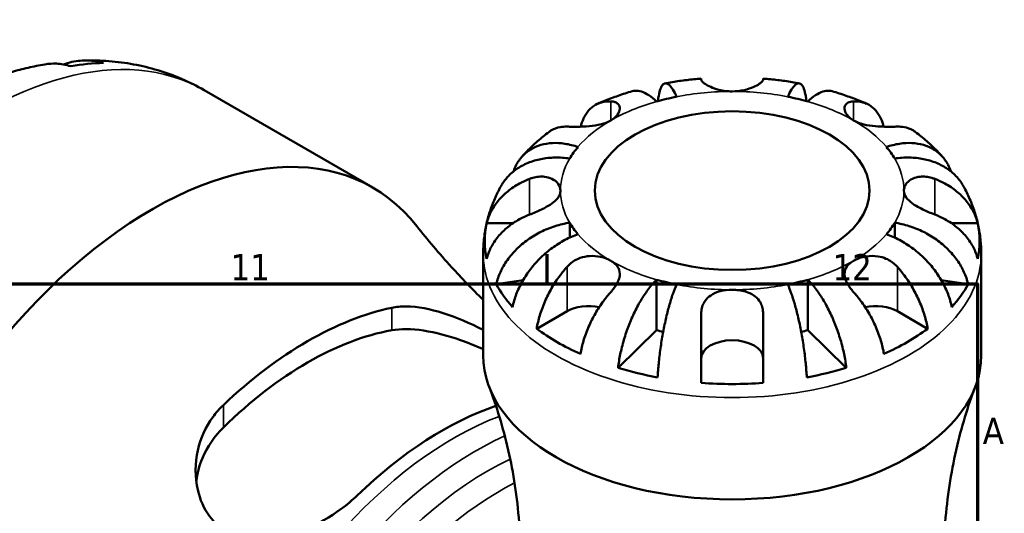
# Model space of a CAD drawing. Header units: millimetres. Extents: x 0 to 919, y 0 to 608.
# Tile 10 of 11: x 709 to 824, y 547 to 605. Entities that reach past the tile are written whole.
import ezdxf

# ---------------------------------------------------------------- set-up
doc = ezdxf.new("R2010")
doc.units = ezdxf.units.MM
for name, color, linetype, lineweight in [('Border (ANSI)', 7, 'Continuous', 70), ('Visible (ANSI)', 7, 'Continuous', 50), ('Visible Narrow (ANSI)', 7, 'Continuous', 35)]:
    doc.layers.add(name, color=color, linetype=linetype, lineweight=lineweight)
doc.styles.add('Note Text (ANSI)', font='tahoma.ttf')

# ---------------------------------------------------------------- blocks, each defined once
blk = doc.blocks.new('Borders Default Border')
at = {"layer": 'Border (ANSI)'}
blk.add_line((770.92, 574), (770.92, 577.45), dxfattribs=at)
at = {"layer": 'Border (ANSI)', "flags": 128}
blk.add_lwpolyline([(20, 20), (20, 574), (821, 574), (821, 20), (20, 20)], dxfattribs=at)
at = {"layer": 'Border (ANSI)', "attachment_point": 7, "style": 'Note Text (ANSI)'}
for s, insert, char_height in [('11', (734.04, 574.4), 3.048), ('12', (804.13, 574.4), 3.048), ('A', (821.63, 555.35), 3.05)]:
    blk.add_mtext(s, dxfattribs=dict(at, insert=insert, char_height=char_height))

msp = doc.modelspace()

# ---------------------------------------------------------------- linework, layer by layer
at = {"layer": 'Visible (ANSI)'}
for p, q in [((788.851, 597.747), (788.851, 597.886)), ((796.051, 597.886), (796.051, 597.747)), ((730.961, 596.522), (750.601, 585.183)), ((763.858, 581.036), (766.914, 581.036)), ((773.528, 581.098), (773.528, 579.37)), ((811.374, 581.098), (811.374, 579.37)), ((817.987, 581.036), (821.043, 581.036)), ((763.451, 565.632), (763.451, 577.488)), ((821.451, 565.632), (821.451, 577.488)), ((783.648, 574.468), (783.648, 568.589)), ((801.253, 574.468), (801.253, 568.589)), ((768.099, 574.409), (764.973, 573.942)), ((819.928, 573.942), (816.803, 574.409)), ((769.687, 568.755), (773.217, 570.793)), ((788.851, 562.45), (788.851, 570.496)), ((796.051, 570.496), (796.051, 562.45)), ((811.684, 570.793), (815.214, 568.755)), ((783.648, 568.589), (779.163, 564.194)), ((805.738, 564.194), (801.253, 568.589))]:
    msp.add_line(p, q, dxfattribs=at)
for centre, major_axis, start_param, end_param in [((703.497, 552.911), (25.628, 44.388), 0.3356834, 0.4497148), ((792.451, 584.836), (-20, 0), 5.0420463, 5.1681298), ((792.451, 584.836), (-20, 0), 4.2566481, 4.3827316), ((724.851, 540.582), (25.75, 44.6), 6.0561249, 9.6518383), ((792.451, 584.836), (-20, 0), 5.8274445, 5.953528), ((792.451, 584.836), (20, 0), 0.3296573, 0.4557408), ((792.451, 578.958), (-28.818, 0), 6.1579369, 6.4084337), ((792.451, 584.836), (-20, 0), 0.3296573, 0.4557408), ((792.451, 584.836), (20, 0), 5.8274445, 5.953528), ((792.451, 578.958), (28.818, 0), 6.1579369, 6.4084337), ((792.451, 584.836), (20, 0), 4.2566481, 4.3827316), ((792.451, 584.836), (20, 0), 5.0420463, 5.1681298), ((792.451, 578.958), (-28.818, 0), 0.306196, 0.4792022), ((792.451, 578.958), (28.818, 0), 5.8039832, 5.9769893), ((742.997, 530.106), (22.776, 39.449), 0.476224, 1.0945723), ((775.763, 569.323), (3.6, 0), 1.2264277, 2.3561945), ((809.138, 569.323), (3.6, 0), 0.7853982, 1.9151649), ((792.451, 578.958), (-28.818, 0), 0.6601497, 0.9106466), ((792.451, 578.958), (-28.818, 0), 2.2309461, 2.4814429), ((742.997, 530.106), (21.257, 36.819), 0.4533261, 1.1174702), ((792.451, 578.958), (-20, 0), 1.1150555, 1.1573007), ((792.451, 578.958), (-20, 0), 1.9842919, 2.0265372), ((792.451, 565.332), (-3.6, 0), 3.1415927, 6.2831853), ((792.451, 565.632), (-29, 0), 0, 3.1415926), ((792.451, 578.958), (-28.818, 0), 1.0915942, 1.2646003), ((792.451, 578.958), (-28.818, 0), 1.8769923, 2.0499985), ((792.451, 578.958), (-28.818, 0), 1.4455479, 1.6960448), ((758.589, 521.104), (-21.894, -37.921), 3.7203788, 4.2490592)]:
    msp.add_ellipse(centre, major_axis=major_axis, ratio=0.5773503, start_param=start_param, end_param=end_param, dxfattribs=at)
msp.add_ellipse((792.451, 584.836), major_axis=(16, 0), ratio=0.5773503, dxfattribs=at)
for points, knots in [([(714.548, 599.527), (714.877, 599.643), (715.218, 599.741), (716.204, 599.951), (716.855, 600.002), (718.022, 599.96), (718.645, 599.868), (719.252, 599.696)], [6.41226669, 6.41226669, 6.41226669, 6.41226669, 6.53234794, 6.53234794, 6.75690579, 6.75690579, 6.97520876, 6.97520876, 6.97520876, 6.97520876]), ([(717.01, 599.983), (717.961, 600.004), (718.917, 599.98), (720.83, 599.832), (721.788, 599.709), (723.692, 599.358), (724.638, 599.13), (726.507, 598.567), (727.428, 598.232), (729.23, 597.455), (730.11, 597.013), (730.961, 596.522)], [0.44823904, 0.44823904, 0.44823904, 0.44823904, 0.51567087, 0.51567087, 0.58310269, 0.58310269, 0.65053452, 0.65053452, 0.71796634, 0.71796634, 0.78539816, 0.78539816, 0.78539816, 0.78539816]), ([(702.924, 596.531), (703.531, 596.811), (704.144, 597.076), (705.378, 597.577), (706.001, 597.811), (707.256, 598.249), (707.888, 598.452), (709.162, 598.822), (709.805, 598.991), (711.098, 599.291), (711.749, 599.422), (712.405, 599.535)], [0.10035253, 0.10035253, 0.10035253, 0.10035253, 0.14793029, 0.14793029, 0.19550805, 0.19550805, 0.24308581, 0.24308581, 0.29066357, 0.29066357, 0.33824133, 0.33824133, 0.33824133, 0.33824133]), ([(715.436, 599.318), (714.858, 599.493), (714.279, 599.589), (713.32, 599.636), (712.86, 599.611), (712.405, 599.534)], [0.23003486, 0.23003486, 0.23003486, 0.23003486, 0.44833783, 0.44833783, 0.6288229, 0.6288229, 0.6288229, 0.6288229]), ([(788.851, 597.886), (788.566, 597.862), (788.283, 597.836), (787.716, 597.777), (787.433, 597.745), (786.868, 597.675), (786.587, 597.637), (786.025, 597.556), (785.745, 597.513), (785.186, 597.42), (784.907, 597.371), (784.629, 597.319)], [2.4993603, 2.4993603, 2.4993603, 2.4993603, 2.53341248, 2.53341248, 2.56746467, 2.56746467, 2.60151685, 2.60151685, 2.63556903, 2.63556903, 2.66962122, 2.66962122, 2.66962122, 2.66962122]), ([(792.451, 596.383), (792.192, 596.383), (791.933, 596.4), (791.41, 596.465), (791.147, 596.515), (790.546, 596.669), (790.225, 596.784), (789.683, 597.024), (789.463, 597.146), (789.171, 597.344), (789.076, 597.42), (788.936, 597.558), (788.891, 597.619), (788.857, 597.699), (788.851, 597.724), (788.851, 597.747)], [0, 0, 0, 0, 0.07774953, 0.07774953, 0.16081914, 0.16081914, 0.27783798, 0.27783798, 0.3882896, 0.3882896, 0.46542959, 0.46542959, 0.54035429, 0.54035429, 0.57953204, 0.57953204, 0.57953204, 0.57953204]), ([(796.051, 597.747), (796.051, 597.723), (796.044, 597.696), (796.007, 597.613), (795.96, 597.552), (795.818, 597.414), (795.72, 597.336), (795.428, 597.141), (795.212, 597.021), (794.632, 596.764), (794.253, 596.633), (793.398, 596.439), (792.927, 596.383), (792.451, 596.383)], [-0.58004807, -0.58004807, -0.58004807, -0.58004807, -0.5384523, -0.5384523, -0.46383793, -0.46383793, -0.3862639, -0.3862639, -0.27840269, -0.27840269, -0.14277912, -0.14277912, 0, 0, 0, 0]), ([(800.273, 597.319), (799.995, 597.371), (799.716, 597.42), (799.157, 597.513), (798.877, 597.556), (798.315, 597.637), (798.033, 597.675), (797.468, 597.745), (797.186, 597.777), (796.619, 597.836), (796.335, 597.862), (796.051, 597.886)], [2.04276776, 2.04276776, 2.04276776, 2.04276776, 2.07681995, 2.07681995, 2.11087213, 2.11087213, 2.14492431, 2.14492431, 2.1789765, 2.1789765, 2.21302868, 2.21302868, 2.21302868, 2.21302868]), ([(780.801, 596.402), (780.528, 596.321), (780.256, 596.237), (779.714, 596.064), (779.445, 595.974), (778.91, 595.788), (778.644, 595.691), (778.115, 595.493), (777.852, 595.39), (777.329, 595.179), (777.07, 595.07), (776.812, 594.957)], [2.82870388, 2.82870388, 2.82870388, 2.82870388, 2.86346505, 2.86346505, 2.89822622, 2.89822622, 2.93298738, 2.93298738, 2.96774855, 2.96774855, 3.00250972, 3.00250972, 3.00250972, 3.00250972]), ([(783.648, 595.205), (783.365, 595.482), (783.056, 595.74), (782.452, 596.14), (782.155, 596.281), (781.633, 596.446), (781.359, 596.483), (780.999, 596.45), (780.898, 596.43), (780.801, 596.401)], [4.0064771, 4.0064771, 4.0064771, 4.0064771, 4.1736391, 4.1736391, 4.3408011, 4.3408011, 4.50763814, 4.50763814, 4.57549852, 4.57549852, 4.57549852, 4.57549852]), ([(783.802, 595.248), (783.827, 595.482), (783.857, 595.696), (783.943, 596.181), (784.014, 596.464), (784.183, 596.909), (784.28, 597.073), (784.477, 597.275), (784.595, 597.332), (784.847, 597.318), (784.982, 597.247), (785.24, 597.019), (785.386, 596.841), (785.684, 596.368), (785.837, 596.073), (785.976, 595.762)], [0.2300023, 0.2300023, 0.2300023, 0.2300023, 0.3330259, 0.3330259, 0.4996576, 0.4996576, 0.6662893, 0.6662893, 0.8331263, 0.8331263, 0.9999634, 0.9999634, 1.1671254, 1.1671254, 1.3342874, 1.3342874, 1.3342874, 1.3342874]), ([(798.925, 595.762), (799.065, 596.073), (799.217, 596.368), (799.515, 596.841), (799.661, 597.019), (799.919, 597.247), (800.054, 597.318), (800.307, 597.332), (800.424, 597.275), (800.621, 597.073), (800.719, 596.909), (800.887, 596.464), (800.958, 596.181), (801.044, 595.696), (801.074, 595.482), (801.099, 595.248)], [4.0064772, 4.0064772, 4.0064772, 4.0064772, 4.1736392, 4.1736392, 4.3408012, 4.3408012, 4.5076382, 4.5076382, 4.6744753, 4.6744753, 4.841107, 4.841107, 5.0077387, 5.0077387, 5.1107623, 5.1107623, 5.1107623, 5.1107623]), ([(804.1, 596.401), (804.004, 596.43), (803.902, 596.45), (803.542, 596.483), (803.268, 596.446), (802.746, 596.281), (802.45, 596.14), (801.845, 595.74), (801.536, 595.482), (801.253, 595.205)], [0.76526595, 0.76526595, 0.76526595, 0.76526595, 0.83312632, 0.83312632, 0.99996336, 0.99996336, 1.16712537, 1.16712537, 1.33428737, 1.33428737, 1.33428737, 1.33428737]), ([(808.09, 594.957), (807.832, 595.07), (807.572, 595.179), (807.05, 595.39), (806.787, 595.493), (806.258, 595.691), (805.991, 595.788), (805.456, 595.974), (805.187, 596.064), (804.646, 596.237), (804.374, 596.321), (804.1, 596.402)], [1.70987926, 1.70987926, 1.70987926, 1.70987926, 1.74464043, 1.74464043, 1.7794016, 1.7794016, 1.81416277, 1.81416277, 1.84892394, 1.84892394, 1.8836851, 1.8836851, 1.8836851, 1.8836851]), ([(774.816, 592.275), (774.898, 592.628), (775.008, 592.952), (775.285, 593.56), (775.485, 593.884), (775.963, 594.43), (776.24, 594.651), (776.799, 594.971), (777.133, 595.098), (777.757, 595.216), (778.034, 595.235), (778.309, 595.226)], [0.19340122, 0.19340122, 0.19340122, 0.19340122, 0.33215152, 0.33215152, 0.49888818, 0.49888818, 0.66562485, 0.66562485, 0.83351137, 0.83351137, 0.95687373, 0.95687373, 0.95687373, 0.95687373]), ([(778.309, 595.226), (778.41, 595.222), (778.506, 595.212), (778.729, 595.17), (778.849, 595.13), (779.063, 595.015), (779.154, 594.938), (779.321, 594.714), (779.369, 594.553), (779.355, 594.152), (779.263, 593.909), (778.911, 593.428), (778.645, 593.195), (778.309, 593.001)], [-0.57647647, -0.57647647, -0.57647647, -0.57647647, -0.52968676, -0.52968676, -0.46054026, -0.46054026, -0.38562403, -0.38562403, -0.27730827, -0.27730827, -0.14258086, -0.14258086, 0, 0, 0, 0]), ([(806.593, 593.001), (806.393, 593.117), (806.218, 593.245), (805.914, 593.529), (805.79, 593.685), (805.566, 594.082), (805.515, 594.322), (805.574, 594.692), (805.647, 594.831), (805.877, 595.05), (806.032, 595.129), (806.332, 595.205), (806.458, 595.221), (806.593, 595.226)], [0, 0, 0, 0, 0.0846147, 0.0846147, 0.17434238, 0.17434238, 0.3108876, 0.3108876, 0.41427185, 0.41427185, 0.5166571, 0.5166571, 0.58005471, 0.58005471, 0.58005471, 0.58005471]), ([(806.593, 595.226), (806.867, 595.235), (807.145, 595.216), (807.768, 595.098), (808.102, 594.971), (808.661, 594.651), (808.938, 594.43), (809.416, 593.884), (809.617, 593.56), (809.893, 592.952), (810.004, 592.628), (810.085, 592.275)], [4.42788405, 4.42788405, 4.42788405, 4.42788405, 4.5512464, 4.5512464, 4.71913293, 4.71913293, 4.88586959, 4.88586959, 5.05260626, 5.05260626, 5.19135655, 5.19135655, 5.19135655, 5.19135655]), ([(778.309, 593.001), (778.11, 592.887), (777.89, 592.786), (777.392, 592.608), (777.115, 592.533), (776.382, 592.384), (775.919, 592.333), (775.143, 592.283), (774.834, 592.274), (774.322, 592.267), (774.115, 592.268), (773.722, 592.273), (773.539, 592.277), (773.318, 592.283), (773.267, 592.284), (773.217, 592.286)], [-2.49913258, -2.49913258, -2.49913258, -2.49913258, -2.41505436, -2.41505436, -2.32384732, -2.32384732, -2.1841143, -2.1841143, -2.08674766, -2.08674766, -2.01440674, -2.01440674, -1.93994266, -1.93994266, -1.91637503, -1.91637503, -1.91637503, -1.91637503]), ([(811.684, 592.286), (811.494, 592.28), (811.28, 592.274), (810.776, 592.267), (810.485, 592.267), (809.838, 592.28), (809.486, 592.296), (808.663, 592.368), (808.202, 592.435), (807.33, 592.655), (806.93, 592.807), (806.593, 593.001)], [-0.58010577, -0.58010577, -0.58010577, -0.58010577, -0.49097122, -0.49097122, -0.39110552, -0.39110552, -0.28318426, -0.28318426, -0.14288781, -0.14288781, 0, 0, 0, 0]), ([(771.102, 591.656), (770.878, 591.486), (770.657, 591.312), (770.221, 590.956), (770.005, 590.774), (769.581, 590.401), (769.372, 590.21), (768.96, 589.819), (768.758, 589.62), (768.36, 589.211), (768.165, 589.001), (767.973, 588.787)], [3.27615426, 3.27615426, 3.27615426, 3.27615426, 3.3109709, 3.3109709, 3.34578753, 3.34578753, 3.38060417, 3.38060417, 3.4154208, 3.4154208, 3.45023744, 3.45023744, 3.45023744, 3.45023744]), ([(773.217, 592.286), (772.943, 592.295), (772.666, 592.276), (772.042, 592.158), (771.708, 592.031), (771.318, 591.808), (771.209, 591.736), (771.102, 591.655)], [4.42788405, 4.42788405, 4.42788405, 4.42788405, 4.5512464, 4.5512464, 4.71913293, 4.71913293, 4.78464112, 4.78464112, 4.78464112, 4.78464112]), ([(813.799, 591.655), (813.693, 591.736), (813.583, 591.808), (813.193, 592.031), (812.859, 592.158), (812.236, 592.276), (811.958, 592.295), (811.684, 592.286)], [0.60011666, 0.60011666, 0.60011666, 0.60011666, 0.66562485, 0.66562485, 0.83351137, 0.83351137, 0.95687373, 0.95687373, 0.95687373, 0.95687373]), ([(816.928, 588.787), (816.737, 589.001), (816.541, 589.211), (816.144, 589.62), (815.941, 589.819), (815.53, 590.21), (815.321, 590.401), (814.896, 590.774), (814.681, 590.956), (814.244, 591.312), (814.023, 591.486), (813.8, 591.656)], [1.26215154, 1.26215154, 1.26215154, 1.26215154, 1.29696818, 1.29696818, 1.33178481, 1.33178481, 1.36660145, 1.36660145, 1.40141808, 1.40141808, 1.43623472, 1.43623472, 1.43623472, 1.43623472]), ([(767.007, 587.086), (767.093, 587.351), (767.197, 587.599), (767.495, 588.179), (767.739, 588.536), (768.319, 589.161), (768.656, 589.428), (769.333, 589.84), (769.737, 590.021), (770.606, 590.275), (771.072, 590.348), (771.958, 590.394), (772.461, 590.371), (773.488, 590.215), (774.012, 590.082), (774.492, 589.919)], [0.2288763, 0.2288763, 0.2288763, 0.2288763, 0.3330259, 0.3330259, 0.4996576, 0.4996576, 0.6662893, 0.6662893, 0.8331263, 0.8331263, 0.9999634, 0.9999634, 1.1671254, 1.1671254, 1.3342874, 1.3342874, 1.3342874, 1.3342874]), ([(810.409, 589.919), (810.89, 590.082), (811.414, 590.215), (812.441, 590.371), (812.943, 590.394), (813.83, 590.348), (814.295, 590.275), (815.165, 590.021), (815.568, 589.84), (816.246, 589.428), (816.582, 589.161), (817.162, 588.536), (817.406, 588.179), (817.704, 587.599), (817.808, 587.351), (817.895, 587.086)], [4.0064771, 4.0064771, 4.0064771, 4.0064771, 4.1736391, 4.1736391, 4.3408011, 4.3408011, 4.5076381, 4.5076381, 4.6744752, 4.6744752, 4.8411069, 4.8411069, 5.0077386, 5.0077386, 5.1118882, 5.1118882, 5.1118882, 5.1118882]), ([(773.528, 588.574), (772.988, 588.655), (772.399, 588.698), (771.245, 588.677), (770.68, 588.613), (769.684, 588.414), (769.161, 588.261), (768.185, 587.857), (767.731, 587.606), (766.97, 587.079), (766.592, 586.753), (765.96, 586.051), (765.701, 585.679), (765.5, 585.314)], [4.0064771, 4.0064771, 4.0064771, 4.0064771, 4.1736391, 4.1736391, 4.3408011, 4.3408011, 4.50763814, 4.50763814, 4.67447518, 4.67447518, 4.84110687, 4.84110687, 4.99727836, 4.99727836, 4.99727836, 4.99727836]), ([(819.402, 585.314), (819.201, 585.679), (818.941, 586.051), (818.31, 586.753), (817.932, 587.079), (817.17, 587.606), (816.717, 587.857), (815.74, 588.261), (815.217, 588.414), (814.221, 588.613), (813.656, 588.677), (812.502, 588.698), (811.913, 588.655), (811.374, 588.574)], [0.34348611, 0.34348611, 0.34348611, 0.34348611, 0.49965759, 0.49965759, 0.66628928, 0.66628928, 0.83312632, 0.83312632, 0.99996336, 0.99996336, 1.16712537, 1.16712537, 1.33428737, 1.33428737, 1.33428737, 1.33428737]), ([(763.858, 581.036), (763.977, 581.505), (764.154, 581.963), (764.574, 582.788), (764.858, 583.228), (765.534, 584.05), (765.925, 584.431), (766.716, 585.073), (767.189, 585.393), (768.07, 585.871), (768.463, 586.05), (768.851, 586.2)], [0.17075309, 0.17075309, 0.17075309, 0.17075309, 0.33215152, 0.33215152, 0.49888818, 0.49888818, 0.66562485, 0.66562485, 0.83351137, 0.83351137, 0.95687373, 0.95687373, 0.95687373, 0.95687373]), ([(768.851, 586.2), (768.976, 586.248), (769.103, 586.29), (769.458, 586.391), (769.687, 586.436), (770.148, 586.481), (770.378, 586.48), (770.905, 586.42), (771.188, 586.339), (771.749, 586.071), (772, 585.866), (772.356, 585.385), (772.451, 585.111), (772.451, 584.836)], [-0.58004807, -0.58004807, -0.58004807, -0.58004807, -0.5384523, -0.5384523, -0.46383793, -0.46383793, -0.3862639, -0.3862639, -0.27840269, -0.27840269, -0.14277912, -0.14277912, 0, 0, 0, 0]), ([(812.451, 584.836), (812.451, 584.986), (812.479, 585.135), (812.593, 585.436), (812.684, 585.587), (812.971, 585.921), (813.195, 586.092), (813.719, 586.342), (814.01, 586.424), (814.545, 586.481), (814.774, 586.48), (815.236, 586.432), (815.465, 586.387), (815.814, 586.285), (815.933, 586.245), (816.051, 586.2)], [0, 0, 0, 0, 0.07774953, 0.07774953, 0.16081914, 0.16081914, 0.27783798, 0.27783798, 0.3882896, 0.3882896, 0.46542959, 0.46542959, 0.54035429, 0.54035429, 0.57953204, 0.57953204, 0.57953204, 0.57953204]), ([(816.051, 586.2), (816.438, 586.05), (816.831, 585.871), (817.713, 585.393), (818.185, 585.073), (818.976, 584.431), (819.368, 584.05), (820.043, 583.228), (820.327, 582.788), (820.747, 581.963), (820.925, 581.505), (821.043, 581.036)], [4.42788405, 4.42788405, 4.42788405, 4.42788405, 4.5512464, 4.5512464, 4.71913293, 4.71913293, 4.88586959, 4.88586959, 5.05260626, 5.05260626, 5.21400469, 5.21400469, 5.21400469, 5.21400469]), ([(765.5, 585.314), (765.246, 584.852), (765.011, 584.375), (764.584, 583.393), (764.392, 582.887), (764.058, 581.853), (763.916, 581.324), (763.686, 580.248), (763.598, 579.702), (763.48, 578.599), (763.451, 578.044), (763.451, 577.488)], [3.61977334, 3.61977334, 3.61977334, 3.61977334, 3.68121683, 3.68121683, 3.74266033, 3.74266033, 3.80410382, 3.80410382, 3.86554732, 3.86554732, 3.92699082, 3.92699082, 3.92699082, 3.92699082]), ([(772.451, 584.836), (772.451, 584.687), (772.423, 584.538), (772.308, 584.234), (772.218, 584.081), (771.93, 583.722), (771.706, 583.522), (771.182, 583.147), (770.891, 582.975), (770.356, 582.694), (770.127, 582.583), (769.666, 582.374), (769.436, 582.276), (769.088, 582.135), (768.969, 582.088), (768.851, 582.043)], [0, 0, 0, 0, 0.07774953, 0.07774953, 0.16081914, 0.16081914, 0.27783798, 0.27783798, 0.3882896, 0.3882896, 0.46542959, 0.46542959, 0.54035429, 0.54035429, 0.57953204, 0.57953204, 0.57953204, 0.57953204]), ([(816.051, 582.043), (815.925, 582.091), (815.799, 582.141), (815.444, 582.285), (815.215, 582.383), (814.753, 582.593), (814.524, 582.704), (813.996, 582.983), (813.713, 583.151), (813.152, 583.552), (812.902, 583.785), (812.545, 584.291), (812.451, 584.562), (812.451, 584.836)], [-0.58004807, -0.58004807, -0.58004807, -0.58004807, -0.5384523, -0.5384523, -0.46383793, -0.46383793, -0.3862639, -0.3862639, -0.27840269, -0.27840269, -0.14277912, -0.14277912, 0, 0, 0, 0]), ([(821.451, 577.488), (821.451, 578.044), (821.421, 578.599), (821.304, 579.702), (821.216, 580.248), (820.986, 581.324), (820.843, 581.853), (820.509, 582.887), (820.318, 583.393), (819.891, 584.375), (819.656, 584.852), (819.402, 585.314)], [0.78539816, 0.78539816, 0.78539816, 0.78539816, 0.84684166, 0.84684166, 0.90828516, 0.90828516, 0.96972865, 0.96972865, 1.03117215, 1.03117215, 1.09261564, 1.09261564, 1.09261564, 1.09261564]), ([(768.851, 582.043), (768.463, 581.894), (768.07, 581.714), (767.189, 581.236), (766.716, 580.916), (765.925, 580.274), (765.534, 579.893), (764.858, 579.071), (764.574, 578.631), (764.154, 577.806), (763.977, 577.348), (763.858, 576.879)], [4.42788748, 4.42788748, 4.42788748, 4.42788748, 4.55124983, 4.55124983, 4.71913636, 4.71913636, 4.88587302, 4.88587302, 5.05260969, 5.05260969, 5.21400811, 5.21400811, 5.21400811, 5.21400811]), ([(821.043, 576.879), (820.925, 577.348), (820.747, 577.806), (820.327, 578.631), (820.043, 579.071), (819.368, 579.893), (818.976, 580.274), (818.185, 580.916), (817.713, 581.236), (816.831, 581.714), (816.438, 581.894), (816.051, 582.043)], [0.17075309, 0.17075309, 0.17075309, 0.17075309, 0.33215152, 0.33215152, 0.49888818, 0.49888818, 0.66562485, 0.66562485, 0.83351137, 0.83351137, 0.95687373, 0.95687373, 0.95687373, 0.95687373]), ([(763.451, 572.129), (762.158, 573.389), (760.931, 574.66), (758.318, 577.526), (756.972, 579.121), (755.737, 580.691)], [0.930955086, 0.930955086, 0.930955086, 0.930955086, 0.967046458, 0.967046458, 1.012458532, 1.012458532, 1.012458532, 1.012458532]), ([(764.973, 573.942), (765.087, 574.431), (765.26, 574.918), (765.666, 575.805), (765.94, 576.287), (766.592, 577.206), (766.97, 577.644), (767.731, 578.399), (768.185, 578.786), (769.161, 579.481), (769.684, 579.791), (770.68, 580.287), (771.245, 580.52), (772.399, 580.885), (772.988, 581.018), (773.528, 581.098)], [0.1707442, 0.1707442, 0.1707442, 0.1707442, 0.3330259, 0.3330259, 0.4996576, 0.4996576, 0.6662893, 0.6662893, 0.8331263, 0.8331263, 0.9999634, 0.9999634, 1.1671254, 1.1671254, 1.3342874, 1.3342874, 1.3342874, 1.3342874]), ([(811.374, 581.098), (811.913, 581.018), (812.502, 580.885), (813.656, 580.52), (814.221, 580.287), (815.217, 579.791), (815.74, 579.481), (816.717, 578.786), (817.17, 578.399), (817.932, 577.644), (818.31, 577.206), (818.962, 576.287), (819.235, 575.805), (819.642, 574.918), (819.814, 574.431), (819.928, 573.942)], [4.0064772, 4.0064772, 4.0064772, 4.0064772, 4.1736392, 4.1736392, 4.3408012, 4.3408012, 4.5076382, 4.5076382, 4.6744753, 4.6744753, 4.841107, 4.841107, 5.0077387, 5.0077387, 5.1700204, 5.1700204, 5.1700204, 5.1700204]), ([(774.492, 579.754), (774.012, 579.591), (773.488, 579.368), (772.461, 578.825), (771.958, 578.506), (771.072, 577.857), (770.606, 577.468), (769.737, 576.622), (769.333, 576.166), (768.656, 575.294), (768.319, 574.798), (767.739, 573.779), (767.495, 573.256), (767.134, 572.306), (766.98, 571.793), (766.879, 571.286)], [4.0064771, 4.0064771, 4.0064771, 4.0064771, 4.1736391, 4.1736391, 4.3408011, 4.3408011, 4.5076381, 4.5076381, 4.6744752, 4.6744752, 4.8411069, 4.8411069, 5.0077386, 5.0077386, 5.1700203, 5.1700203, 5.1700203, 5.1700203]), ([(818.023, 571.286), (817.921, 571.793), (817.768, 572.306), (817.406, 573.256), (817.162, 573.779), (816.582, 574.798), (816.246, 575.294), (815.568, 576.166), (815.165, 576.622), (814.295, 577.468), (813.83, 577.857), (812.943, 578.506), (812.441, 578.825), (811.414, 579.368), (810.89, 579.591), (810.409, 579.754)], [0.1707442, 0.1707442, 0.1707442, 0.1707442, 0.3330259, 0.3330259, 0.4996576, 0.4996576, 0.6662893, 0.6662893, 0.8331263, 0.8331263, 0.9999634, 0.9999634, 1.1671254, 1.1671254, 1.3342874, 1.3342874, 1.3342874, 1.3342874]), ([(773.217, 575.956), (773.319, 576.07), (773.427, 576.177), (773.712, 576.429), (773.895, 576.564), (774.305, 576.809), (774.53, 576.915), (775.108, 577.12), (775.464, 577.193), (776.273, 577.251), (776.717, 577.212), (777.573, 577.021), (777.973, 576.865), (778.309, 576.671)], [-0.57647647, -0.57647647, -0.57647647, -0.57647647, -0.52968676, -0.52968676, -0.46054026, -0.46054026, -0.38562403, -0.38562403, -0.27730827, -0.27730827, -0.14258086, -0.14258086, 0, 0, 0, 0]), ([(806.593, 576.671), (806.791, 576.786), (807.012, 576.887), (807.509, 577.062), (807.787, 577.132), (808.519, 577.245), (808.982, 577.25), (809.758, 577.125), (810.068, 577.037), (810.579, 576.817), (810.786, 576.704), (811.179, 576.438), (811.363, 576.286), (811.583, 576.066), (811.635, 576.012), (811.684, 575.956)], [-2.49913258, -2.49913258, -2.49913258, -2.49913258, -2.41505436, -2.41505436, -2.32384732, -2.32384732, -2.1841143, -2.1841143, -2.08674766, -2.08674766, -2.01440674, -2.01440674, -1.93994266, -1.93994266, -1.91637503, -1.91637503, -1.91637503, -1.91637503]), ([(769.687, 568.755), (769.771, 569.272), (769.896, 569.802), (770.193, 570.798), (770.394, 571.355), (770.872, 572.452), (771.149, 572.993), (771.708, 573.958), (772.042, 574.471), (772.666, 575.309), (772.943, 575.649), (773.217, 575.956)], [0.17075309, 0.17075309, 0.17075309, 0.17075309, 0.33215152, 0.33215152, 0.49888818, 0.49888818, 0.66562485, 0.66562485, 0.83351137, 0.83351137, 0.95687373, 0.95687373, 0.95687373, 0.95687373]), ([(778.309, 576.671), (778.507, 576.557), (778.681, 576.43), (778.987, 576.141), (779.113, 575.979), (779.34, 575.538), (779.389, 575.247), (779.324, 574.712), (779.255, 574.484), (779.07, 574.076), (778.972, 573.9), (778.738, 573.543), (778.602, 573.362), (778.406, 573.128), (778.358, 573.072), (778.309, 573.017)], [-2.49913258, -2.49913258, -2.49913258, -2.49913258, -2.41505436, -2.41505436, -2.32384732, -2.32384732, -2.1841143, -2.1841143, -2.08674766, -2.08674766, -2.01440674, -2.01440674, -1.93994266, -1.93994266, -1.91637503, -1.91637503, -1.91637503, -1.91637503]), ([(806.593, 573.017), (806.492, 573.13), (806.396, 573.245), (806.172, 573.532), (806.053, 573.704), (805.838, 574.062), (805.747, 574.246), (805.581, 574.688), (805.533, 574.938), (805.547, 575.472), (805.638, 575.742), (805.99, 576.248), (806.257, 576.477), (806.593, 576.671)], [-0.57647647, -0.57647647, -0.57647647, -0.57647647, -0.52968676, -0.52968676, -0.46054026, -0.46054026, -0.38562403, -0.38562403, -0.27730827, -0.27730827, -0.14258086, -0.14258086, 0, 0, 0, 0]), ([(811.684, 575.956), (811.958, 575.649), (812.236, 575.309), (812.859, 574.471), (813.193, 573.958), (813.752, 572.993), (814.029, 572.452), (814.507, 571.355), (814.708, 570.798), (815.005, 569.802), (815.131, 569.272), (815.214, 568.755)], [4.4278842, 4.4278842, 4.4278842, 4.4278842, 4.55124655, 4.55124655, 4.71913307, 4.71913307, 4.88586974, 4.88586974, 5.0526064, 5.0526064, 5.21400483, 5.21400483, 5.21400483, 5.21400483]), ([(779.163, 564.194), (779.223, 564.724), (779.314, 565.273), (779.527, 566.309), (779.67, 566.89), (780.012, 568.047), (780.21, 568.623), (780.609, 569.656), (780.847, 570.208), (781.359, 571.259), (781.633, 571.759), (782.155, 572.618), (782.452, 573.057), (783.056, 573.843), (783.365, 574.191), (783.648, 574.468)], [0.1707442, 0.1707442, 0.1707442, 0.1707442, 0.3330259, 0.3330259, 0.4996576, 0.4996576, 0.6662893, 0.6662893, 0.8331263, 0.8331263, 0.9999634, 0.9999634, 1.1671254, 1.1671254, 1.3342874, 1.3342874, 1.3342874, 1.3342874]), ([(801.253, 574.468), (801.536, 574.191), (801.845, 573.843), (802.45, 573.057), (802.746, 572.618), (803.268, 571.759), (803.542, 571.259), (804.054, 570.208), (804.292, 569.656), (804.691, 568.623), (804.889, 568.047), (805.231, 566.89), (805.375, 566.309), (805.588, 565.273), (805.678, 564.724), (805.738, 564.194)], [4.0064772, 4.0064772, 4.0064772, 4.0064772, 4.1736392, 4.1736392, 4.3408012, 4.3408012, 4.5076382, 4.5076382, 4.6744753, 4.6744753, 4.841107, 4.841107, 5.0077387, 5.0077387, 5.1700204, 5.1700204, 5.1700204, 5.1700204]), ([(785.976, 573.911), (785.837, 573.6), (785.684, 573.215), (785.386, 572.355), (785.24, 571.881), (784.982, 570.958), (784.847, 570.425), (784.595, 569.312), (784.477, 568.731), (784.28, 567.65), (784.183, 567.05), (784.014, 565.852), (783.943, 565.253), (783.838, 564.191), (783.794, 563.631), (783.764, 563.093)], [4.0064771, 4.0064771, 4.0064771, 4.0064771, 4.1736391, 4.1736391, 4.3408011, 4.3408011, 4.5076381, 4.5076381, 4.6744752, 4.6744752, 4.8411069, 4.8411069, 5.0077386, 5.0077386, 5.1700203, 5.1700203, 5.1700203, 5.1700203]), ([(801.137, 563.093), (801.108, 563.631), (801.063, 564.191), (800.958, 565.253), (800.887, 565.852), (800.719, 567.05), (800.621, 567.65), (800.424, 568.731), (800.307, 569.312), (800.054, 570.425), (799.919, 570.958), (799.661, 571.881), (799.515, 572.355), (799.217, 573.215), (799.065, 573.6), (798.925, 573.911)], [0.1707442, 0.1707442, 0.1707442, 0.1707442, 0.3330259, 0.3330259, 0.4996576, 0.4996576, 0.6662893, 0.6662893, 0.8331263, 0.8331263, 0.9999634, 0.9999634, 1.1671254, 1.1671254, 1.3342874, 1.3342874, 1.3342874, 1.3342874]), ([(778.309, 573.017), (778.034, 572.709), (777.757, 572.37), (777.133, 571.532), (776.799, 571.019), (776.24, 570.054), (775.963, 569.513), (775.485, 568.415), (775.285, 567.859), (774.988, 566.863), (774.862, 566.332), (774.778, 565.815)], [4.42788405, 4.42788405, 4.42788405, 4.42788405, 4.5512464, 4.5512464, 4.71913293, 4.71913293, 4.88586959, 4.88586959, 5.05260626, 5.05260626, 5.21400469, 5.21400469, 5.21400469, 5.21400469]), ([(788.851, 570.496), (788.851, 570.616), (788.857, 570.736), (788.895, 571.064), (788.941, 571.267), (789.084, 571.661), (789.181, 571.849), (789.474, 572.262), (789.69, 572.47), (790.269, 572.86), (790.649, 573.018), (791.504, 573.236), (791.975, 573.289), (792.451, 573.289)], [-0.58004807, -0.58004807, -0.58004807, -0.58004807, -0.5384523, -0.5384523, -0.46383793, -0.46383793, -0.3862639, -0.3862639, -0.27840269, -0.27840269, -0.14277912, -0.14277912, 0, 0, 0, 0]), ([(792.451, 573.289), (792.71, 573.289), (792.968, 573.273), (793.492, 573.206), (793.754, 573.152), (794.356, 572.974), (794.677, 572.83), (795.218, 572.465), (795.438, 572.252), (795.73, 571.831), (795.826, 571.643), (795.965, 571.248), (796.01, 571.044), (796.045, 570.722), (796.051, 570.609), (796.051, 570.496)], [0, 0, 0, 0, 0.07774953, 0.07774953, 0.16081914, 0.16081914, 0.27783798, 0.27783798, 0.3882896, 0.3882896, 0.46542959, 0.46542959, 0.54035429, 0.54035429, 0.57953204, 0.57953204, 0.57953204, 0.57953204]), ([(810.123, 565.815), (810.039, 566.332), (809.914, 566.863), (809.617, 567.859), (809.416, 568.415), (808.938, 569.513), (808.661, 570.054), (808.102, 571.019), (807.768, 571.532), (807.145, 572.37), (806.867, 572.709), (806.593, 573.017)], [0.17075309, 0.17075309, 0.17075309, 0.17075309, 0.33215152, 0.33215152, 0.49888818, 0.49888818, 0.66562485, 0.66562485, 0.83351137, 0.83351137, 0.95687373, 0.95687373, 0.95687373, 0.95687373]), ([(752.798, 571.193), (753.325, 571.303), (753.898, 571.353), (755.826, 571.334), (757.289, 571.053), (760.325, 570.098), (761.913, 569.412), (763.451, 568.626)], [-3.9592397, -3.9592397, -3.9592397, -3.9592397, -3.7228508, -3.7228508, -3.2122609, -3.2122609, -2.6918814, -2.6918814, -2.6918814, -2.6918814]), ([(752.798, 568.581), (753.826, 568.765), (755.113, 568.755), (757.903, 568.33), (759.406, 567.918), (761.672, 567.124), (762.565, 566.771), (763.45, 566.387)], [-1.7631088, -1.7631088, -1.7631088, -1.7631088, -1.3016005, -1.3016005, -0.8400922, -0.8400922, -0.5656742, -0.5656742, -0.5656742, -0.5656742]), ([(767.801, 541.856), (767.801, 543.32), (767.745, 544.784), (767.527, 547.681), (767.363, 549.114), (766.939, 551.919), (766.678, 553.292), (766.072, 555.952), (765.728, 557.24), (764.975, 559.709), (764.566, 560.892), (764.136, 562.015)], [3.92699082, 3.92699082, 3.92699082, 3.92699082, 3.97055031, 3.97055031, 4.01410981, 4.01410981, 4.05766931, 4.05766931, 4.10122881, 4.10122881, 4.1447883, 4.1447883, 4.1447883, 4.1447883]), ([(820.766, 562.015), (820.335, 560.892), (819.927, 559.709), (819.174, 557.24), (818.829, 555.952), (818.224, 553.292), (817.963, 551.919), (817.538, 549.114), (817.375, 547.681), (817.156, 544.784), (817.101, 543.32), (817.101, 541.856)], [0.56760068, 0.56760068, 0.56760068, 0.56760068, 0.61116017, 0.61116017, 0.65471967, 0.65471967, 0.69827917, 0.69827917, 0.74183867, 0.74183867, 0.78539816, 0.78539816, 0.78539816, 0.78539816]), ([(748.789, 549.359), (748.213, 548.805), (747.581, 548.274), (745.642, 546.836), (744.232, 546.01), (741.322, 544.754), (739.814, 544.317), (737.325, 544.092), (736.335, 544.147), (734.653, 544.566), (733.957, 544.866), (732.65, 545.72), (732.069, 546.281), (730.929, 547.831), (730.477, 548.881), (729.878, 551.475), (729.886, 553.071), (730.537, 555.977), (731.12, 557.308), (732.334, 558.98), (732.744, 559.447), (733.197, 559.876)], [-3.9050452, -3.9050452, -3.9050452, -3.9050452, -3.6480539, -3.6480539, -3.1670413, -3.1670413, -2.6920205, -2.6920205, -2.3654537, -2.3654537, -2.1017079, -2.1017079, -1.8159471, -1.8159471, -1.4216838, -1.4216838, -0.8926907, -0.8926907, -0.4158383, -0.4158383, -0.2127818, -0.2127818, -0.2127818, -0.2127818]), ([(730.044, 551.008), (730.156, 551.894), (730.391, 552.802), (731.309, 555.012), (732.169, 556.261), (733.197, 557.264)], [4.44935044, 4.44935044, 4.44935044, 4.44935044, 4.74935196, 4.74935196, 5.21086025, 5.21086025, 5.21086025, 5.21086025])]:
    msp.add_open_spline(points, degree=3, knots=knots, dxfattribs=at)
at = {"layer": 'Visible Narrow (ANSI)'}
for p, q in [((778.309, 595.226), (778.309, 593.001)), ((806.593, 595.226), (806.593, 593.001)), ((768.851, 586.2), (768.851, 582.043)), ((816.051, 586.2), (816.051, 582.043)), ((773.217, 575.956), (773.217, 570.793)), ((811.684, 575.956), (811.684, 570.793)), ((752.798, 568.581), (752.798, 571.193)), ((733.197, 559.876), (733.197, 557.264))]:
    msp.add_line(p, q, dxfattribs=at)
for centre, major_axis, start_param, end_param in [((705.211, 551.921), (25.75, 44.6), 0, 3.1415927), ((792.451, 584.836), (-20, 0), 4.712389, 5.0420463), ((792.451, 584.836), (-20, 0), 4.3827316, 4.712389), ((792.451, 584.836), (-20, 0), 5.1681298, 5.4977871), ((792.451, 584.836), (-20, 0), 3.9269908, 4.2566481), ((792.451, 584.836), (-20, 0), 5.4977871, 5.8274445), ((792.451, 584.836), (-20, 0), 3.5973335, 3.9269908), ((792.451, 584.836), (-20, 0), 5.953528, 6.2831853), ((792.451, 584.836), (20, 0), 0, 0.3296573), ((792.451, 584.836), (-20, 0), 0, 0.3296573), ((792.451, 584.836), (20, 0), 5.953528, 6.2831853), ((792.451, 584.836), (20, 0), 3.5973335, 3.9269908), ((792.451, 584.836), (20, 0), 5.4977871, 5.8274445), ((792.451, 577.488), (-29, 0), 0, 3.1415927), ((792.451, 584.836), (20, 0), 3.9269908, 4.2566481), ((792.451, 584.836), (20, 0), 5.1681298, 5.4977871), ((792.451, 584.836), (20, 0), 4.3827316, 4.712389), ((792.451, 584.836), (20, 0), 4.712389, 5.0420463), ((760.016, 520.28), (-21.887, -37.91), 3.7545897, 6.2831853), ((762.59, 518.794), (-21.887, -37.91), 3.8174965, 6.2831853), ((764.035, 517.96), (-20.986, -36.349), 3.840416, 6.5773136), ((765.48, 517.125), (-20.085, -34.788), 3.8697124, 6.2831853)]:
    msp.add_ellipse(centre, major_axis=major_axis, ratio=0.5773503, start_param=start_param, end_param=end_param, dxfattribs=at)

# ---------------------------------------------------------------- block references
msp.add_blockref('Borders Default Border', (0, 0))

doc.saveas('drawing.dxf')
